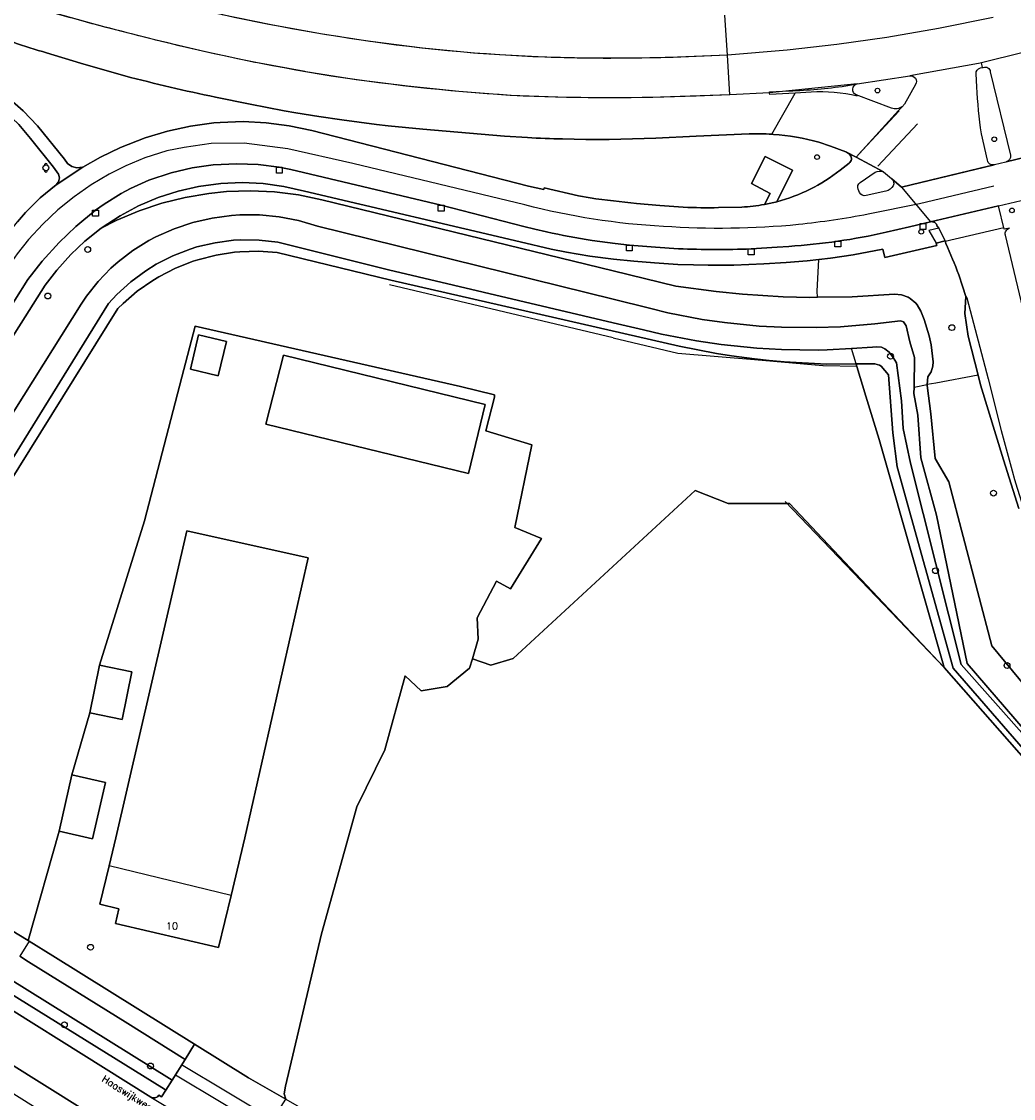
# Model space of a CAD drawing. Header units: metres. Extents: x 108000 to 109000, y 423000 to 423600.
# Tile 40 of 88: x 108449 to 108534, y 423278 to 423370. Entities that reach past the tile are written whole.
import ezdxf

# ---------------------------------------------------------------- set-up
doc = ezdxf.new("R2010")
doc.units = ezdxf.units.M
doc.header["$MEASUREMENT"] = 0
for name, color, linetype in [('afvalbak', 10, 'Continuous'), ('Duiker', 10, 'Continuous'), ('Erf', 10, 'Continuous'), ('Fietspad', 10, 'Continuous'), ('grasland agrarisch', 10, 'Continuous'), ('grasland overig', 10, 'Continuous'), ('groenvoorziening', 10, 'Continuous'), ('Hek', 10, 'Continuous'), ('Huisnummers', 10, 'Continuous'), ('kolk', 10, 'Continuous'), ('oever_ slootkant', 10, 'Continuous'), ('open verharding', 10, 'Continuous'), ('Openbare_ruimtenaam', 10, 'Continuous'), ('pand', 10, 'Continuous'), ('Parkeervlak', 10, 'Continuous'), ('rijbaan lokale weg', 10, 'Continuous'), ('vegetatieobject', 10, 'Continuous'), ('verkeersregelinstallatiepaal', 10, 'Continuous'), ('Voetpad', 10, 'Continuous'), ('waterloop_ sloot', 10, 'Continuous'), ('Wegmarkering', 10, 'Continuous')]:
    doc.layers.add(name, color=color, linetype=linetype)
doc.styles.get("Standard").update_dxf_attribs({"font": 'txt.shx'})

msp = doc.modelspace()

# ---------------------------------------------------------------- linework, layer by layer
at = {"layer": 'afvalbak', "color": 30, "true_color": 0xf07a00}
msp.add_circle((108451.34, 423357.463), 0.25, dxfattribs=at)
for centre, start, end in [((108451.34, 423357.713), 345.52249, 194.47751), ((108451.34, 423357.213), 165.52249, 14.47751)]:
    msp.add_arc(centre, 0.125, start, end, dxfattribs=at)
at = {"layer": 'Duiker', "color": 12, "true_color": 0xc30000}
msp.add_lwpolyline([(108462.449, 423279.688), (108470.286, 423275), (108470.816, 423275.848), (108462.979, 423280.536), (108462.449, 423279.688)], dxfattribs=at)
at = {"layer": 'Erf', "color": 52, "true_color": 0xd2d200}
for points in [[(108449.816, 423291.196), (108449.901, 423291.144), (108451.942, 423289.902), (108464.085, 423282.305), (108468.729, 423279.423), (108471.91, 423277.598), (108471.767, 423278.042), (108471.9, 423278.7), (108474.968, 423291.79), (108478.008, 423302.66), (108480.403, 423307.543), (108482.153, 423313.899), (108483.535, 423312.609), (108485.746, 423312.978), (108487.68, 423314.544), (108487.92, 423315.354), (108488.417, 423317.031), (108488.325, 423318.873), (108489.983, 423322.005), (108491.181, 423321.361), (108493.852, 423325.69), (108491.549, 423326.611), (108493.023, 423333.705), (108489.062, 423334.902), (108489.8, 423337.8), (108489.8, 423338), (108486.9, 423338.7), (108464.142, 423343.891), (108463, 423339.5), (108459.8, 423327.2), (108455.946, 423314.811), (108458.706, 423314.254), (108457.881, 423310.167), (108455.122, 423310.723), (108453.576, 423305.417), (108456.441, 423304.759), (108455.333, 423299.933), (108452.469, 423300.591), (108449.816, 423291.196)], [(108466.841, 423342.575), (108466.112, 423339.62), (108463.756, 423340.201), (108464.428, 423343.153), (108466.841, 423342.575)], [(108471.728, 423341.397), (108489.01, 423337.154), (108487.576, 423331.251), (108470.205, 423335.494), (108471.728, 423341.397)], [(108467.22, 423295.062), (108466.147, 423290.613), (108457.324, 423292.655), (108457.603, 423293.933), (108455.969, 423294.334), (108456.763, 423297.602), (108457.345, 423300), (108463.427, 423326.321), (108473.825, 423324.014), (108468.41, 423300), (108467.22, 423295.062)]]:
    msp.add_lwpolyline(points, dxfattribs=at)
at = {"layer": 'Fietspad', "color": 255}
msp.add_line((108524.715, 423355.8), (108527.192, 423352.839), dxfattribs=at)
for points in [[(108524.715, 423355.8), (108523.896, 423356.505, -0.326962), (108524.002, 423355.924, -0.191012), (108523.372, 423355.455), (108521.678, 423355.077, -0.36135), (108521.12, 423355.351), (108520.996, 423355.627, -0.322118), (108521.163, 423356.208), (108522.462, 423357.091, -0.183894), (108523.179, 423357.122), (108520.83, 423358.368), (108519.992, 423358.812, -0.085123), (108520.317, 423358.549, -0.418344), (108520.227, 423357.85), (108519.451, 423357.25, -0.099956), (108514.034, 423354.548, -0.015043), (108512.962, 423354.322, -0.026974), (108511.02, 423354.084), (108509.014, 423354.05, -0.022498), (108506.004, 423354.093), (108504.002, 423354.232), (108501.997, 423354.4, -0.007884), (108498.016, 423354.877), (108497.026, 423355.055), (108494.065, 423355.741), (108494.047, 423355.606), (108492.721, 423355.877), (108474.139, 423360.659), (108472.205, 423361.071), (108470.244, 423361.325), (108468.269, 423361.421), (108466.292, 423361.356), (108465.752, 423361.31), (108463.752, 423361.038), (108461.78, 423360.608), (108459.848, 423360.023), (108457.75, 423359.191), (108456.026, 423358.377), (108454.514, 423357.508), (108452.216, 423356), (108450.848, 423354.876), (108449.587, 423353.633), (108448.892, 423352.841)], [(108446.419, 423342.559), (108449.779, 423347.899), (108451.01, 423349.451), (108452.482, 423351.063), (108453.917, 423352.428), (108455.599, 423353.819), (108456.335, 423354.355), (108457.793, 423355.267), (108458.596, 423355.693), (108460.169, 423356.389), (108462.088, 423357.03), (108463.873, 423357.449), (108465.688, 423357.711), (108467.708, 423357.815), (108469.54, 423357.742), (108471.359, 423357.509), (108472.335, 423357.317), (108485.244, 423354.248), (108492.315, 423352.441), (108493.277, 423352.196), (108494.263, 423351.976, 0.02077), (108498.177, 423351.231), (108500.165, 423350.973), (108501.379, 423350.834), (108503.628, 423350.657), (108505.589, 423350.52, 0.017098), (108511.823, 423350.506), (108514.043, 423350.651), (108515.048, 423350.728, 0.039688), (108523.412, 423351.938), (108525.389, 423352.397), (108527.192, 423352.839)]]:
    msp.add_lwpolyline(points, format="xyb", dxfattribs=at)
for points in [[(108545.172, 423360.752), (108540.412, 423359.591), (108537.206, 423358.825), (108536.412, 423358.636), (108533.693, 423357.965), (108533.672, 423357.96), (108532.688, 423357.723), (108532.673, 423357.719), (108524.715, 423355.8)], [(108527.192, 423352.839), (108533.028, 423354.196), (108534.988, 423354.653), (108538.034, 423355.374), (108541.239, 423356.133), (108545.795, 423357.209), (108545.82, 423357.215)]]:
    msp.add_lwpolyline(points, dxfattribs=at)
at = {"layer": 'grasland agrarisch', "color": 3, "true_color": 0x00f000}
msp.add_lwpolyline([(108548.509, 423291.709), (108528.369, 423314.604), (108515.12, 423328.691), (108509.839, 423328.691), (108507.01, 423329.806), (108491.404, 423315.397), (108489.5, 423314.826), (108487.92, 423315.354), (108487.68, 423314.544), (108485.746, 423312.978), (108483.535, 423312.609), (108482.153, 423313.899), (108480.403, 423307.543), (108478.008, 423302.66), (108474.968, 423291.79), (108471.9, 423278.7), (108471.767, 423278.042), (108471.91, 423277.598), (108475.897, 423275.311), (108484.461, 423270.315), (108492.077, 423265.899)], dxfattribs=at)
at = {"layer": 'grasland overig', "color": 3, "true_color": 0x00f000}
msp.add_lwpolyline([(108446.878, 423292.984), (108449.816, 423291.196), (108452.469, 423300.591), (108453.576, 423305.417), (108455.122, 423310.723), (108455.946, 423314.811), (108459.8, 423327.2), (108463, 423339.5), (108464.142, 423343.891), (108486.9, 423338.7), (108489.8, 423338), (108489.8, 423337.8), (108489.062, 423334.902), (108493.023, 423333.705), (108491.549, 423326.611), (108493.852, 423325.69), (108491.181, 423321.361), (108489.983, 423322.005), (108488.325, 423318.873), (108488.417, 423317.031), (108487.92, 423315.354), (108489.5, 423314.826), (108491.404, 423315.397), (108507.01, 423329.806), (108509.839, 423328.691), (108515.12, 423328.691), (108528.369, 423314.604), (108523.598, 423331.372), (108522.799, 423334.179), (108521.649, 423337.889), (108520.899, 423340.439), (108520.835, 423340.649), (108518.293, 423340.633), (108514.65, 423340.819), (108513.374, 423340.934), (108512.109, 423341.091), (108510.126, 423341.338), (108508.862, 423341.541), (108505.649, 423342.169), (108480.913, 423347.84), (108471.179, 423350.189), (108469.571, 423350.307), (108467.959, 423350.265), (108467.528, 423350.227), (108465.934, 423349.983), (108464.372, 423349.583), (108463.959, 423349.449), (108462.458, 423348.856), (108461.023, 423348.118), (108460.499, 423347.801), (108459.178, 423346.874), (108457.956, 423345.821), (108457.519, 423345.389), (108431.08, 423302.969)], dxfattribs=at)
at = {"layer": 'groenvoorziening', "color": 3}
for points in [[(108420.039, 423307.233), (108420.216, 423307.492), (108420.447, 423307.862), (108421.731, 423310.204), (108446.306, 423349.28), (108447.534, 423351.108), (108448.892, 423352.841), (108449.587, 423353.633), (108450.848, 423354.876), (108452.216, 423356), (108452.43, 423356.261), (108452.502, 423356.592), (108452.416, 423356.919), (108451.992, 423357.518), (108450.026, 423359.982), (108449.008, 423361.178), (108447.874, 423362.263), (108446.635, 423363.228), (108445.305, 423364.062), (108444.804, 423364.329), (108436.563, 423369.517)], [(108517.634, 423349.609), (108516.625, 423349.497), (108514.829, 423349.357), (108512.909, 423349.224), (108510.339, 423349.12), (108508.151, 423349.113), (108506.866, 423349.132), (108505.522, 423349.171), (108503.524, 423349.311), (108501.748, 423349.461), (108500.012, 423349.632), (108497.978, 423349.896), (108495.975, 423350.234), (108494.686, 423350.496), (108492.006, 423351.127), (108473.519, 423355.459), (108471.757, 423355.862), (108469.966, 423356.107), (108468.161, 423356.193), (108466.355, 423356.119), (108464.438, 423355.864), (108462.676, 423355.462), (108460.956, 423354.907), (108459.292, 423354.201), (108457.697, 423353.351), (108456.08, 423352.289), (108457.435, 423352.973), (108459.332, 423353.775), (108461.287, 423354.427), (108463.286, 423354.926), (108465.318, 423355.269), (108466.827, 423355.42), (108468.886, 423355.486), (108470.945, 423355.393), (108472.99, 423355.14), (108475.009, 423354.729), (108500, 423348.629), (108505.369, 423347.319), (108508.821, 423346.843), (108511.091, 423346.618), (108514.569, 423346.404), (108516.85, 423346.35), (108517.511, 423346.36)], [(108517.511, 423346.36), (108517.498, 423346.891), (108517.634, 423349.609)], [(108517.511, 423346.36), (108520.483, 423346.403), (108524.109, 423346.629), (108524.717, 423346.571), (108525.289, 423346.359), (108525.466, 423346.257), (108525.937, 423345.864), (108526.069, 423345.708), (108526.379, 423345.179), (108526.667, 423344.446), (108527.086, 423343.043), (108527.248, 423342.273), (108527.429, 423340.819), (108527.414, 423340.454), (108527.259, 423339.964), (108526.962, 423339.546), (108526.925, 423338.869)], [(108568.835, 423267.254), (108564.425, 423272.674), (108559.907, 423278.226), (108548.659, 423292.049), (108529.149, 423314.549), (108524.349, 423331.811), (108523.982, 423334.725), (108523.603, 423339.703), (108522.979, 423340.447), (108522.818, 423340.546), (108522.418, 423340.659), (108520.835, 423340.649), (108520.899, 423340.439), (108521.649, 423337.889), (108522.799, 423334.179), (108523.598, 423331.372), (108528.369, 423314.604), (108548.509, 423291.709), (108564.29, 423272.666), (108568.801, 423267.223), (108572.085, 423263.26)], [(108531.292, 423339.673), (108527.655, 423339.004), (108526.925, 423338.869)], [(108534.773, 423328.234), (108533.463, 423332.41), (108531.505, 423338.841), (108531.292, 423339.673)], [(108526.925, 423338.869), (108526.921, 423338.786), (108527.232, 423336.36), (108527.616, 423332.54), (108528.771, 423330.525), (108532.459, 423316.469), (108550.299, 423294.889), (108562.178, 423279.752), (108567.576, 423272.873), (108570.793, 423269.025)], [(108427.009, 423300), (108427.524, 423300.827), (108426.507, 423301.461), (108423.561, 423303.376), (108422.938, 423302.36), (108423.018, 423302.112), (108423.271, 423301.584), (108423.594, 423301.096), (108423.98, 423300.657), (108424.422, 423300.274), (108424.912, 423299.955), (108460.352, 423277.782), (108460.533, 423277.72), (108460.725, 423277.727), (108460.901, 423277.802), (108461.039, 423277.935), (108461.265, 423277.794), (108461.632, 423278.381), (108461.498, 423278.464), (108448.016, 423286.839), (108447.482, 423287.174), (108436.44, 423294.116), (108427.009, 423300)]]:
    msp.add_lwpolyline(points, dxfattribs=at)
for points in [[(108448.053, 423363.508), (108449.396, 423362.344), (108450.63, 423361.064), (108452.936, 423358.209), (108453.193, 423357.835), (108453.563, 423357.571), (108454.001, 423357.452), (108454.514, 423357.508), (108456.026, 423358.377), (108457.75, 423359.191), (108459.848, 423360.023), (108461.78, 423360.608), (108463.752, 423361.038), (108465.752, 423361.31), (108466.292, 423361.356), (108468.269, 423361.421), (108470.244, 423361.325), (108472.205, 423361.071), (108474.139, 423360.659), (108492.721, 423355.877), (108494.047, 423355.606), (108494.065, 423355.741), (108497.026, 423355.055), (108498.016, 423354.877, 0.007884), (108501.997, 423354.4), (108504.002, 423354.232), (108506.004, 423354.093, 0.022498), (108509.014, 423354.05), (108511.02, 423354.084, 0.026974), (108512.962, 423354.322), (108513.447, 423355.268), (108511.864, 423356.105), (108513.039, 423358.429), (108515.365, 423357.27), (108514.034, 423354.548, 0.099956), (108519.451, 423357.25), (108520.227, 423357.85, 0.418344), (108520.317, 423358.549, 0.085123), (108519.992, 423358.812), (108519.936, 423358.842), (108518.626, 423359.326), (108517.637, 423359.655, 0.04737), (108513.729, 423360.328), (108513.599, 423360.338, 0.023279), (108511.653, 423360.384), (108507.118, 423360.171), (108503.645, 423360.018), (108501.647, 423359.947), (108499.654, 423359.903), (108497.651, 423359.902), (108495.648, 423359.945, -0.012646), (108492.645, 423360.055), (108490.669, 423360.188), (108488.665, 423360.334), (108483.667, 423360.766), (108480.69, 423361.055), (108479.704, 423361.173), (108476.714, 423361.58), (108474.747, 423361.868), (108472.773, 423362.179), (108471.779, 423362.356), (108468.858, 423362.907), (108465.894, 423363.522, -0.014048), (108458.121, 423365.347), (108456.186, 423365.884), (108454.299, 423366.44), (108451.405, 423367.315, -0.019463), (108445.722, 423369.25)], [(108531.292, 423339.673), (108530.434, 423343.031), (108530.16, 423344.966), (108530.226, 423346.418), (108529.955, 423347.323), (108529.628, 423348.286, 0.014022), (108528.521, 423350.983), (108528.458, 423351.203), (108527.688, 423351.01), (108527.753, 423350.794), (108523.275, 423349.761), (108523.122, 423350.496), (108520.579, 423350.007), (108518.642, 423349.72), (108517.634, 423349.609)]]:
    msp.add_lwpolyline(points, format="xyb", dxfattribs=at)
at = {"layer": 'Hek', "color": 30}
for p, q in [((108500, 423342.892), (108480.819, 423347.429)), ((108520.899, 423340.439), (108517.985, 423340.496)), ((108523.598, 423331.372), (108522.799, 423334.179)), ((108528.369, 423314.604), (108514.746, 423328.853))]:
    msp.add_line(p, q, dxfattribs=at)
for points in [[(108500, 423342.892), (108505.549, 423341.579), (108512.104, 423341.03), (108517.98, 423340.498)], [(108522.799, 423334.179), (108521.649, 423337.889), (108520.899, 423340.439)], [(108523.598, 423331.372), (108528.369, 423314.604), (108548.509, 423291.709), (108564.29, 423272.666), (108568.801, 423267.223), (108572.085, 423263.26)]]:
    msp.add_lwpolyline(points, dxfattribs=at)
at = {"layer": 'kolk', "color": 30, "true_color": 0xf07a00}
for p, q in [((108471.109, 423357.009), (108471.109, 423357.509)), ((108471.109, 423357.509), (108471.609, 423357.509)), ((108471.609, 423357.009), (108471.109, 423357.009)), ((108471.609, 423357.509), (108471.609, 423357.009)), ((108484.994, 423353.748), (108484.994, 423354.248)), ((108484.994, 423354.248), (108485.494, 423354.248)), ((108485.494, 423354.248), (108485.494, 423353.748)), ((108455.349, 423353.319), (108455.349, 423353.819)), ((108455.349, 423353.819), (108455.849, 423353.819)), ((108455.849, 423353.319), (108455.349, 423353.319)), ((108455.849, 423353.819), (108455.849, 423353.319)), ((108485.494, 423353.748), (108484.994, 423353.748)), ((108526.317, 423352.174), (108526.317, 423352.674)), ((108526.317, 423352.674), (108526.817, 423352.674)), ((108526.817, 423352.174), (108526.317, 423352.174)), ((108526.817, 423352.674), (108526.817, 423352.174)), ((108519, 423350.674), (108519, 423351.174)), ((108519, 423351.174), (108519.5, 423351.174)), ((108519.5, 423351.174), (108519.5, 423350.674)), ((108501.133, 423350.33), (108501.133, 423350.83)), ((108501.133, 423350.83), (108501.633, 423350.83)), ((108501.633, 423350.33), (108501.133, 423350.33)), ((108501.633, 423350.83), (108501.633, 423350.33)), ((108511.572, 423350.011), (108511.572, 423350.511)), ((108511.572, 423350.511), (108512.072, 423350.511)), ((108512.072, 423350.511), (108512.072, 423350.011)), ((108519.5, 423350.674), (108519, 423350.674)), ((108512.072, 423350.011), (108511.572, 423350.011))]:
    msp.add_line(p, q, dxfattribs=at)
at = {"layer": 'oever_ slootkant', "color": 92, "true_color": 0x00c300}
for p, q in [((108520.835, 423340.649), (108520.436, 423341.966)), ((108525.795, 423338.659), (108526.925, 423338.869)), ((108449.901, 423291.144), (108449.105, 423289.87))]:
    msp.add_line(p, q, dxfattribs=at)
for points in [[(108526.925, 423338.869), (108526.962, 423339.546), (108527.259, 423339.964), (108527.414, 423340.454), (108527.429, 423340.819), (108527.248, 423342.273), (108527.086, 423343.043), (108526.667, 423344.446), (108526.379, 423345.179), (108526.069, 423345.708), (108525.937, 423345.864), (108525.466, 423346.257), (108525.289, 423346.359), (108524.717, 423346.571), (108524.109, 423346.629), (108520.483, 423346.403), (108517.511, 423346.36), (108516.85, 423346.35), (108514.569, 423346.404), (108511.091, 423346.618), (108508.821, 423346.843), (108505.369, 423347.319), (108500, 423348.629), (108475.009, 423354.729), (108472.99, 423355.14), (108470.945, 423355.393), (108468.886, 423355.486), (108466.827, 423355.42), (108465.318, 423355.269), (108463.286, 423354.926), (108461.287, 423354.427), (108459.332, 423353.775), (108457.435, 423352.973), (108456.08, 423352.289), (108454.666, 423351.164), (108453.478, 423350.042), (108452.273, 423348.695), (108451.289, 423347.389), (108429.314, 423312.7)], [(108427.282, 423302.693), (108454.369, 423345.759), (108454.831, 423346.453), (108455.814, 423347.708), (108456.917, 423348.858), (108457.538, 423349.413), (108458.803, 423350.382), (108460.159, 423351.219), (108460.781, 423351.545), (108462.33, 423352.231), (108463.937, 423352.767), (108465.588, 423353.15), (108467.267, 423353.375), (108467.967, 423353.422), (108469.662, 423353.421), (108471.348, 423353.261), (108473.012, 423352.943), (108474.639, 423352.469), (108500, 423346.186), (108503.104, 423345.417), (108504.669, 423345.029), (108507.61, 423344.469), (108509.527, 423344.19), (108512.507, 423343.895), (108514.44, 423343.789), (108517.403, 423343.761), (108519.487, 423343.838), (108522.44, 423344.082), (108524.627, 423344.354), (108524.901, 423344.257), (108525.119, 423343.919), (108525.433, 423342.554), (108525.829, 423341.209), (108525.795, 423338.659)], [(108520.436, 423341.966), (108518.343, 423341.847), (108517.564, 423341.833), (108514.44, 423341.879), (108512.315, 423342.004), (108509.255, 423342.32), (108507.15, 423342.629), (108504.129, 423343.209), (108502.602, 423343.568), (108500, 423344.179), (108480.729, 423348.709), (108471.219, 423351.099), (108469.635, 423351.272), (108468.041, 423351.285), (108467.423, 423351.247), (108465.843, 423351.039), (108464.292, 423350.673), (108463.699, 423350.489), (108462.213, 423349.911), (108460.793, 423349.188), (108459.897, 423348.633), (108458.616, 423347.684), (108457.437, 423346.611), (108456.719, 423345.839), (108429.606, 423302.061)], [(108431.08, 423302.969), (108457.519, 423345.389), (108457.956, 423345.821), (108459.178, 423346.874), (108460.499, 423347.801), (108461.023, 423348.118), (108462.458, 423348.856), (108463.959, 423349.449), (108464.372, 423349.583), (108465.934, 423349.983), (108467.528, 423350.227), (108467.959, 423350.265), (108469.571, 423350.307), (108471.179, 423350.189), (108480.913, 423347.84), (108505.649, 423342.169), (108508.862, 423341.541), (108510.126, 423341.338), (108512.109, 423341.091), (108513.374, 423340.934), (108514.65, 423340.819), (108518.293, 423340.633), (108520.835, 423340.649)], [(108549.539, 423292.689), (108529.839, 423314.859), (108525.5, 423332.139), (108524.87, 423335.112), (108524.713, 423337.475), (108524.299, 423340.729), (108523.994, 423341.204), (108523.649, 423341.649), (108523.297, 423341.945), (108523.007, 423342.07), (108522.549, 423342.123), (108522.24, 423342.069), (108520.436, 423341.966)], [(108520.835, 423340.649), (108522.418, 423340.659), (108522.818, 423340.546), (108522.979, 423340.447), (108523.603, 423339.703), (108523.982, 423334.725), (108524.349, 423331.811), (108529.149, 423314.549), (108548.659, 423292.049), (108559.907, 423278.226), (108561.05, 423278.994)], [(108525.795, 423338.659), (108525.788, 423338.116), (108526.107, 423336.264), (108526.386, 423332.59), (108527.716, 423327.665), (108530.339, 423314.949), (108549.539, 423292.689)], [(108561.05, 423278.994), (108562.178, 423279.752), (108550.299, 423294.889), (108532.459, 423316.469), (108528.771, 423330.525), (108527.616, 423332.54), (108527.232, 423336.36), (108526.921, 423338.786), (108526.925, 423338.869)], [(108449.901, 423291.144), (108449.816, 423291.196), (108446.878, 423292.984), (108443.03, 423295.459), (108431.08, 423302.969)], [(108449.105, 423289.87), (108449.853, 423289.384), (108458.381, 423284.099), (108463.277, 423281.012), (108464.085, 423282.305), (108451.942, 423289.902), (108449.901, 423291.144)], [(108447.482, 423287.174), (108448.016, 423286.839), (108461.498, 423278.464), (108461.632, 423278.381), (108462.166, 423279.235), (108448.001, 423288.064)]]:
    msp.add_lwpolyline(points, dxfattribs=at)
at = {"layer": 'open verharding', "color": 255}
msp.add_lwpolyline([(108515.365, 423357.27), (108513.039, 423358.429), (108511.864, 423356.105), (108513.447, 423355.268), (108512.962, 423354.322, 0.015043), (108514.034, 423354.548), (108515.365, 423357.27)], format="xyb", dxfattribs=at)
at = {"layer": 'pand', "color": 1}
msp.add_line((108467.22, 423295.062), (108456.763, 423297.602), dxfattribs=at)
for points in [[(108466.841, 423342.575), (108464.428, 423343.153), (108463.756, 423340.201), (108466.112, 423339.62), (108466.841, 423342.575)], [(108471.728, 423341.397), (108470.205, 423335.494), (108487.576, 423331.251), (108489.01, 423337.154), (108471.728, 423341.397)], [(108467.22, 423295.062), (108468.41, 423300), (108473.825, 423324.014), (108463.427, 423326.321), (108457.345, 423300), (108456.763, 423297.602)], [(108455.946, 423314.811), (108455.122, 423310.723), (108457.881, 423310.167), (108458.706, 423314.254), (108455.946, 423314.811)], [(108453.576, 423305.417), (108452.469, 423300.591), (108455.333, 423299.933), (108456.441, 423304.759), (108453.576, 423305.417)], [(108456.763, 423297.602), (108455.969, 423294.334), (108457.603, 423293.933), (108457.324, 423292.655), (108466.147, 423290.613), (108467.22, 423295.062)]]:
    msp.add_lwpolyline(points, dxfattribs=at)
at = {"layer": 'Parkeervlak', "color": 255}
msp.add_lwpolyline([(108447.019, 423279.034), (108452.292, 423275.746), (108457.603, 423272.43), (108462.699, 423269.242), (108468.845, 423265.423), (108470.731, 423264.212), (108470.99, 423264.1), (108471.269, 423264.064), (108471.399, 423264.08), (108473.448, 423264.529), (108473.739, 423264.548), (108474.025, 423264.487), (108473.637, 423264.734), (108471.169, 423266.301), (108359.136, 423336.421)], dxfattribs=at)
at = {"layer": 'rijbaan lokale weg', "color": 255}
for p, q in [((108535.16, 423367.354), (108531.581, 423366.472)), ((108531.66, 423366.065), (108531.581, 423366.472)), ((108520.911, 423364.653), (108525.422, 423365.352))]:
    msp.add_line(p, q, dxfattribs=at)
for points in [[(108520.911, 423364.653), (108513.409, 423363.88), (108510.002, 423363.721), (108503.18, 423363.496), (108499.214, 423363.461), (108495.249, 423363.512), (108491.17, 423363.672), (108486.749, 423364.006), (108482.339, 423364.454), (108477.942, 423365.016), (108473.625, 423365.695), (108473.557, 423365.707), (108469.332, 423366.495), (108469.273, 423366.507), (108465.029, 423367.407), (108460.778, 423368.415), (108460.695, 423368.436), (108456.519, 423369.502), (108452.307, 423370.654)], [(108532.566, 423370.346), (108527.903, 423369.396), (108523.445, 423368.644), (108519.183, 423368.046), (108514.909, 423367.549), (108509.784, 423367.123), (108506.934, 423366.995), (108504.083, 423366.907), (108501.232, 423366.859), (108497.883, 423366.858), (108493.113, 423366.991), (108488.376, 423367.278), (108483.638, 423367.721), (108479.179, 423368.29), (108479.118, 423368.299), (108474.898, 423368.957), (108470.666, 423369.719), (108466.45, 423370.581)], [(108460.352, 423277.782), (108424.912, 423299.955), (108424.422, 423300.274), (108415.039, 423306.145), (108393.106, 423319.851), (108341.156, 423352.39), (108317.478, 423367.185)], [(108531.581, 423366.472), (108531.308, 423366.404), (108525.733, 423365.407), (108525.422, 423365.352)], [(108315.585, 423363.636), (108319.199, 423361.388), (108359.136, 423336.421), (108471.169, 423266.301), (108473.637, 423264.734), (108474.025, 423264.487), (108474.235, 423264.383)], [(108524.797, 423362.733), (108524.583, 423362.489), (108524.468, 423362.363), (108520.83, 423358.368)], [(108469.348, 423272.218), (108469.297, 423272.358), (108469.296, 423272.507), (108469.386, 423272.71), (108469.004, 423272.95), (108469.382, 423273.555), (108469.907, 423274.395), (108471.071, 423276.256), (108471.91, 423277.598), (108468.729, 423279.423), (108464.085, 423282.305), (108463.277, 423281.012), (108462.166, 423279.235), (108461.632, 423278.381), (108461.265, 423277.794), (108461.039, 423277.935), (108460.901, 423277.802), (108460.725, 423277.727), (108460.533, 423277.72), (108460.352, 423277.782)], [(108460.352, 423277.782), (108465.139, 423274.869), (108469.348, 423272.218)]]:
    msp.add_lwpolyline(points, dxfattribs=at)
for points in [[(108445.722, 423369.25, 0.019463), (108451.405, 423367.315), (108454.299, 423366.44), (108456.186, 423365.884), (108458.121, 423365.347, 0.014048), (108465.894, 423363.522), (108468.858, 423362.907), (108471.779, 423362.356), (108472.773, 423362.179), (108474.747, 423361.868), (108476.714, 423361.58), (108479.704, 423361.173), (108480.69, 423361.055), (108483.667, 423360.766), (108488.665, 423360.334), (108490.669, 423360.188), (108492.645, 423360.055, 0.012646), (108495.648, 423359.945), (108497.651, 423359.902), (108499.654, 423359.903), (108501.647, 423359.947), (108503.645, 423360.018), (108507.118, 423360.171), (108511.653, 423360.384, -0.023279), (108513.599, 423360.338), (108513.729, 423360.328, -0.04737), (108517.637, 423359.655), (108518.626, 423359.326), (108519.936, 423358.842), (108519.992, 423358.812), (108520.83, 423358.368)], [(108520.83, 423358.368), (108523.179, 423357.122), (108523.86, 423356.536), (108523.896, 423356.505), (108524.715, 423355.8), (108532.673, 423357.719, -0.422958), (108532.085, 423358.105), (108531.578, 423360.384, -0.025553), (108531.175, 423364.406), (108531.107, 423365.507, -0.374642), (108531.489, 423366.031), (108531.66, 423366.065)], [(108531.66, 423366.065), (108531.724, 423366.078, -0.485037), (108532.332, 423365.706), (108534.056, 423358.548, -0.393868), (108533.693, 423357.965), (108536.412, 423358.636), (108537.206, 423358.825)], [(108525.422, 423365.352, -0.624226), (108525.93, 423364.605), (108524.973, 423362.932, -0.071893), (108524.797, 423362.733)], [(108524.797, 423362.733, -0.283556), (108523.858, 423362.59), (108520.829, 423363.717, -0.723732), (108520.911, 423364.653)], [(108538.124, 423332.873), (108533.631, 423351.679, -0.422108), (108533.991, 423352.293), (108533.527, 423352.189), (108533.028, 423354.196), (108527.192, 423352.839, -0.42873), (108527.78, 423352.445), (108527.906, 423352.275), (108528.458, 423351.203), (108528.521, 423350.983, -0.014022), (108529.628, 423348.286), (108529.955, 423347.323), (108530.226, 423346.418), (108530.16, 423344.966), (108530.434, 423343.031), (108531.292, 423339.673), (108531.505, 423338.841), (108533.463, 423332.41), (108534.773, 423328.234)]]:
    msp.add_lwpolyline(points, format="xyb", dxfattribs=at)
at = {"layer": 'vegetatieobject', "color": 3}
for centre in [(108454.927, 423350.46), (108451.505, 423346.471), (108529.039, 423343.759), (108523.779, 423341.303), (108532.609, 423329.569), (108527.635, 423322.914), (108533.769, 423314.787), (108455.169, 423290.625), (108452.927, 423283.968), (108460.309, 423280.441)]:
    msp.add_circle(centre, 0.25, dxfattribs=at)
at = {"layer": 'verkeersregelinstallatiepaal', "color": 30, "true_color": 0xf07a00}
for centre in [(108522.659, 423364.09), (108532.675, 423359.908), (108517.476, 423358.381), (108534.191, 423353.809), (108526.416, 423351.976)]:
    msp.add_circle(centre, 0.2, dxfattribs=at)
at = {"layer": 'Voetpad', "color": 255}
for points in [[(108432.277, 423372.216), (108436.563, 423369.517), (108444.804, 423364.329), (108445.305, 423364.062), (108446.635, 423363.228), (108447.874, 423362.263), (108449.008, 423361.178), (108450.026, 423359.982), (108451.992, 423357.518), (108452.416, 423356.919), (108452.502, 423356.592), (108452.43, 423356.261), (108452.216, 423356), (108454.514, 423357.508), (108454.001, 423357.452), (108453.563, 423357.571), (108453.193, 423357.835), (108452.936, 423358.209), (108450.63, 423361.064), (108449.396, 423362.344), (108448.053, 423363.508), (108447.098, 423364.218), (108405.32, 423390.414)], [(108429.314, 423312.7), (108451.289, 423347.389), (108452.273, 423348.695), (108453.478, 423350.042), (108454.666, 423351.164), (108456.08, 423352.289), (108457.697, 423353.351), (108459.292, 423354.201), (108460.956, 423354.907), (108462.676, 423355.462), (108464.438, 423355.864), (108466.355, 423356.119), (108468.161, 423356.193), (108469.966, 423356.107), (108471.757, 423355.862), (108473.519, 423355.459), (108492.006, 423351.127), (108494.686, 423350.496), (108495.975, 423350.234), (108497.978, 423349.896), (108500.012, 423349.632), (108501.748, 423349.461), (108503.524, 423349.311), (108505.522, 423349.171), (108506.866, 423349.132), (108508.151, 423349.113), (108510.339, 423349.12), (108512.909, 423349.224), (108514.829, 423349.357), (108516.625, 423349.497), (108517.634, 423349.609), (108518.642, 423349.72), (108520.579, 423350.007), (108523.122, 423350.496), (108523.275, 423349.761), (108527.753, 423350.794), (108527.688, 423351.01)], [(108527.906, 423352.275), (108527.059, 423352.087), (108527.688, 423351.01)], [(108527.688, 423351.01), (108528.458, 423351.203), (108527.906, 423352.275)]]:
    msp.add_lwpolyline(points, dxfattribs=at)
msp.add_lwpolyline([(108527.906, 423352.275), (108527.78, 423352.445, 0.42873), (108527.192, 423352.839), (108525.389, 423352.397), (108523.412, 423351.938, -0.039688), (108515.048, 423350.728), (108514.043, 423350.651), (108511.823, 423350.506, -0.017098), (108505.589, 423350.52), (108503.628, 423350.657), (108501.379, 423350.834), (108500.165, 423350.973), (108498.177, 423351.231, -0.02077), (108494.263, 423351.976), (108493.277, 423352.196), (108492.315, 423352.441), (108485.244, 423354.248), (108472.335, 423357.317), (108471.359, 423357.509), (108469.54, 423357.742), (108467.708, 423357.815), (108465.688, 423357.711), (108463.873, 423357.449), (108462.088, 423357.03), (108460.169, 423356.389), (108458.596, 423355.693), (108457.793, 423355.267), (108456.335, 423354.355), (108455.599, 423353.819), (108453.917, 423352.428), (108452.482, 423351.063), (108451.01, 423349.451), (108449.779, 423347.899), (108446.419, 423342.559)], format="xyb", dxfattribs=at)
at = {"layer": 'waterloop_ sloot', "color": 5}
for points in [[(108429.606, 423302.061), (108456.719, 423345.839), (108457.437, 423346.611), (108458.616, 423347.684), (108459.897, 423348.633), (108460.793, 423349.188), (108462.213, 423349.911), (108463.699, 423350.489), (108464.292, 423350.673), (108465.843, 423351.039), (108467.423, 423351.247), (108468.041, 423351.285), (108469.635, 423351.272), (108471.219, 423351.099), (108480.729, 423348.709), (108500, 423344.179), (108502.602, 423343.568), (108504.129, 423343.209), (108507.15, 423342.629), (108509.255, 423342.32), (108512.315, 423342.004), (108514.44, 423341.879), (108517.564, 423341.833), (108518.343, 423341.847), (108520.436, 423341.966), (108522.24, 423342.069), (108522.549, 423342.123), (108523.007, 423342.07), (108523.297, 423341.945), (108523.649, 423341.649), (108523.994, 423341.204), (108524.299, 423340.729), (108524.713, 423337.475), (108524.87, 423335.112), (108525.5, 423332.139), (108529.839, 423314.859), (108549.539, 423292.689), (108530.339, 423314.949), (108527.716, 423327.665), (108526.386, 423332.59), (108526.107, 423336.264), (108525.788, 423338.116), (108525.795, 423338.659), (108525.829, 423341.209), (108525.433, 423342.554), (108525.119, 423343.919), (108524.901, 423344.257), (108524.627, 423344.354), (108522.44, 423344.082), (108519.487, 423343.838), (108517.403, 423343.761), (108514.44, 423343.789), (108512.507, 423343.895), (108509.527, 423344.19), (108507.61, 423344.469), (108504.669, 423345.029), (108503.104, 423345.417), (108500, 423346.186), (108474.639, 423352.469), (108473.012, 423352.943), (108471.348, 423353.261), (108469.662, 423353.421), (108467.967, 423353.422), (108467.267, 423353.375), (108465.588, 423353.15), (108463.937, 423352.767), (108462.33, 423352.231), (108460.781, 423351.545), (108460.159, 423351.219), (108458.803, 423350.382), (108457.538, 423349.413), (108456.917, 423348.858), (108455.814, 423347.708), (108454.831, 423346.453), (108454.369, 423345.759), (108427.282, 423302.693)], [(108448.001, 423288.064), (108462.166, 423279.235), (108463.277, 423281.012), (108458.381, 423284.099), (108449.853, 423289.384), (108449.105, 423289.87)]]:
    msp.add_lwpolyline(points, dxfattribs=at)
at = {"layer": 'Wegmarkering', "color": 255}
for p, q in [((108513.599, 423360.338), (108515.597, 423363.873)), ((108524.531, 423362.338), (108520.986, 423358.539)), ((108522.685, 423357.604), (108526.087, 423361.247)), ((108532.177, 423357.595), (108524.715, 423355.8)), ((108533.028, 423354.196), (108527.192, 423352.839)), ((108533.499, 423352.303), (108528.475, 423351.13))]:
    msp.add_line(p, q, dxfattribs=at)
for points in [[(108509.784, 423367.123, -0.013104), (108499.122, 423366.849, -0.030587), (108481.374, 423367.988, -0.02205), (108465.53, 423370.783, -0.019243), (108449.226, 423375.05, -0.025979), (108436.418, 423379.756, -0.034607), (108424.139, 423386.07), (108423.272, 423386.57), (108417.282, 423390.302), (108406.618, 423396.982), (108355.646, 423428.991), (108338.293, 423439.919), (108297.446, 423465.594), (108277.607, 423478.048), (108189.585, 423533.498), (108171.648, 423544.761)], [(108510.002, 423363.721), (108507.103, 423363.614, -0.020146), (108492.276, 423363.606, -0.024135), (108475.795, 423365.332, -0.022744), (108459.808, 423368.661, -0.017701), (108443.975, 423373.187, -0.038512), (108428.681, 423379.655), (108421.772, 423383.532), (108408.177, 423392.085), (108355.726, 423424.99), (108336.129, 423437.332), (108316.193, 423449.833), (108301.446, 423459.213), (108287.109, 423468.156), (108272.887, 423477.068), (108242.258, 423496.357), (108238.306, 423498.882), (108202.164, 423521.61), (108201.27, 423522.031)], [(108520.911, 423363.602, 0.074915), (108516.967, 423363.942), (108515.597, 423363.873), (108513.419, 423363.762), (108513.409, 423363.88), (108513.401, 423363.967), (108515.086, 423364.052, 0.023802), (108519.929, 423364.481), (108520.911, 423364.653)], [(108532.642, 423355.892), (108526.257, 423354.382), (108521.86, 423353.477, -0.018905), (108515.878, 423352.595, -0.041054), (108504.299, 423352.435, -0.050667), (108492.427, 423354.281)], [(108530.226, 423346.418), (108530.324, 423346.313), (108532.145, 423339.376), (108533.277, 423334.925), (108534.206, 423331.472, 0.0288), (108538.284, 423319.912, 0.028391), (108543.627, 423308.802, 0.033862), (108550.286, 423298.453), (108553.395, 423294.371), (108558.594, 423287.823), (108570.785, 423272.693), (108588.053, 423251.129)]]:
    msp.add_lwpolyline(points, format="xyb", dxfattribs=at)
for points in [[(108513.409, 423363.88), (108510.002, 423363.721), (108509.784, 423367.123), (108509.564, 423370.556)], [(108534.083, 423358.08), (108544.298, 423360.518), (108545.172, 423360.752)], [(108492.427, 423354.281), (108477.672, 423357.819), (108472.101, 423359.1), (108468.346, 423359.563), (108465.513, 423359.537), (108463.2, 423359.199), (108461.718, 423358.913), (108459.829, 423358.316), (108458.183, 423357.623), (108456.766, 423356.909), (108455.23, 423355.998), (108453.764, 423354.978), (108452.376, 423353.855), (108451.073, 423352.633), (108449.862, 423351.321), (108448.868, 423350.083), (108447.881, 423348.668), (108428.667, 423317.984), (108428.686, 423317.931), (108426.708, 423314.737), (108426.164, 423313.928), (108421.236, 423306.593)]]:
    msp.add_lwpolyline(points, dxfattribs=at)

# ---------------------------------------------------------------- texts
at = {"layer": 'Huisnummers', "color": 255}
msp.add_text('10', height=0.6, dxfattribs=at).set_placement((108461.64, 423292.134))
at = {"layer": 'Openbare_ruimtenaam', "color": 255}
msp.add_text('Haaswijkweg Oost', height=0.6, rotation=327.9, dxfattribs=at).set_placement((108456.08, 423279.179))

doc.saveas('drawing.dxf')
